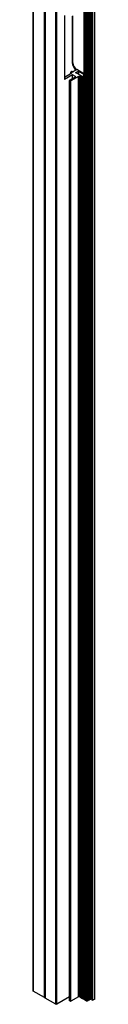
# Model space of a CAD drawing. Header units: millimetres. Extents: x 2125 to 2888, y 849 to 1581.
# Tile 1 of 7: x 2125 to 2136, y 1158 to 1334. Entities that reach past the tile are written whole.
import ezdxf

# ---------------------------------------------------------------- set-up
doc = ezdxf.new("R2010")
doc.units = ezdxf.units.MM

msp = doc.modelspace()

# ---------------------------------------------------------------- linework, layer by layer
at = {"color": 7, "linetype": 'Continuous', "lineweight": 25}
for p, q in [((2125.32, 1499.79), (2125.32, 1159.96)), ((2125.34, 1159.94), (2125.34, 1499.78)), ((2127.35, 1158.78), (2127.35, 1498.62)), ((2127.4, 1158.77), (2127.4, 1498.59)), ((2127.48, 1498.55), (2127.48, 1158.72)), ((2127.49, 1158.69), (2127.49, 1498.54)), ((2129.41, 1157.59), (2129.41, 1497.43)), ((2129.56, 1157.59), (2129.56, 1497.35)), ((2134.48, 1158.48), (2134.48, 1494.5)), ((2134.49, 1494.5), (2134.49, 1158.37)), ((2134.55, 1158.35), (2134.55, 1494.47)), ((2134.67, 1158.37), (2134.67, 1494.39)), ((2134.68, 1494.39), (2134.68, 1158.26)), ((2134.73, 1158.24), (2134.73, 1494.36)), ((2134.86, 1158.26), (2134.86, 1494.28)), ((2134.87, 1494.28), (2134.87, 1158.15)), ((2134.92, 1158.13), (2134.92, 1494.25)), ((2134.96, 1158.13), (2134.96, 1494.23)), ((2134.99, 1158.16), (2134.99, 1494.21)), ((2135.04, 1158.2), (2135.04, 1494.18)), ((2135.16, 1158.18), (2135.16, 1494.11)), ((2135.22, 1158.2), (2135.22, 1494.08)), ((2135.23, 1158.31), (2135.23, 1494.07)), ((2135.35, 1158.29), (2135.35, 1494)), ((2135.41, 1158.31), (2135.41, 1493.97)), ((2135.42, 1158.42), (2135.42, 1493.96)), ((2135.54, 1158.4), (2135.54, 1493.89)), ((2135.6, 1158.42), (2135.6, 1493.86)), ((2135.61, 1158.53), (2135.61, 1493.85)), ((2135.82, 1158.49), (2135.82, 1493.73)), ((2135.85, 1158.48), (2135.85, 1493.72)), ((2135.98, 1158.3), (2135.98, 1493.64)), ((2136.05, 1158.3), (2136.05, 1493.6)), ((2136.4, 1158.5), (2136.4, 1493.4)), ((2136.41, 1158.52), (2136.41, 1493.39)), ((2130.97, 1334.61), (2130.97, 1323.18)), ((2132.35, 1334.49), (2132.35, 1326.12)), ((2132.43, 1326.17), (2132.43, 1334.54)), ((2134.44, 1333.86), (2134.44, 1324.07)), ((2132.35, 1326.12), (2132.43, 1326.17)), ((2132.29, 1324.27), (2130.97, 1323.51)), ((2132.36, 1323.98), (2130.97, 1323.18)), ((2132.05, 1324.46), (2132.05, 1324.13)), ((2132.29, 1324.6), (2132.06, 1324.47)), ((2132.15, 1324.38), (2132.43, 1324.54)), ((2132.15, 1324.38), (2132.29, 1324.3)), ((2132.95, 1323.67), (2132.41, 1323.98)), ((2132.43, 1324.54), (2132.43, 1324.54)), ((2133.05, 1324.87), (2132.48, 1324.54)), ((2133.01, 1324.4), (2133.45, 1324.65)), ((2133.99, 1323.81), (2133.01, 1324.37)), ((2133.05, 1324.9), (2133.14, 1324.95)), ((2133.05, 1324.9), (2133.05, 1324.9)), ((2134.44, 1324.2), (2133.14, 1324.95)), ((2133.51, 1324.65), (2134.44, 1324.12)), ((2131.86, 1323), (2131.86, 1158.22)), ((2131.87, 1323.02), (2132.95, 1323.64)), ((2132.02, 1322.9), (2131.87, 1322.98)), ((2131.87, 1158.21), (2131.87, 1322.98)), ((2132.02, 1158.13), (2132.02, 1322.9)), ((2133.46, 1323.7), (2132.07, 1322.9)), ((2132.07, 1158.13), (2132.07, 1322.9)), ((2133.46, 1158.93), (2133.46, 1323.7)), ((2133.56, 1323.68), (2133.52, 1323.7)), ((2133.52, 1158.93), (2133.52, 1323.7)), ((2133.56, 1158.9), (2133.56, 1323.68)), ((2133.73, 1323.7), (2133.6, 1323.67)), ((2133.6, 1158.9), (2133.6, 1323.67)), ((2133.73, 1158.92), (2133.73, 1323.7)), ((2133.74, 1323.59), (2133.74, 1158.81)), ((2133.78, 1323.68), (2133.99, 1323.81)), ((2133.79, 1158.79), (2133.79, 1323.57)), ((2133.92, 1158.81), (2133.92, 1323.61)), ((2133.93, 1323.53), (2133.93, 1158.7)), ((2133.98, 1158.68), (2133.98, 1323.53)), ((2134.11, 1158.7), (2134.11, 1323.58)), ((2134.11, 1323.55), (2134.11, 1158.59)), ((2134.17, 1158.57), (2134.17, 1323.57)), ((2134.29, 1158.59), (2134.29, 1323.65)), ((2134.3, 1323.71), (2134.3, 1158.48)), ((2134.36, 1158.46), (2134.36, 1323.82)), ((2127.35, 1158.78), (2125.34, 1159.94)), ((2129.41, 1157.59), (2127.49, 1158.69)), ((2131.86, 1158.92), (2129.56, 1157.59)), ((2133.46, 1158.93), (2132.07, 1158.13)), ((2133.56, 1158.9), (2133.52, 1158.93)), ((2133.73, 1158.92), (2133.6, 1158.9)), ((2133.74, 1158.92), (2133.73, 1158.92)), ((2133.92, 1158.81), (2133.79, 1158.79)), ((2133.93, 1158.81), (2133.92, 1158.81)), ((2134.11, 1158.7), (2133.98, 1158.68)), ((2134.11, 1158.7), (2134.11, 1158.7)), ((2134.29, 1158.59), (2134.17, 1158.57)), ((2134.3, 1158.59), (2134.29, 1158.59)), ((2134.48, 1158.48), (2134.36, 1158.46)), ((2134.49, 1158.48), (2134.48, 1158.48)), ((2134.67, 1158.37), (2134.55, 1158.35)), ((2134.68, 1158.37), (2134.67, 1158.37)), ((2135.35, 1158.29), (2135.23, 1158.31)), ((2135.42, 1158.42), (2135.41, 1158.42)), ((2135.54, 1158.4), (2135.42, 1158.42)), ((2135.82, 1158.49), (2135.61, 1158.53)), ((2135.98, 1158.3), (2135.85, 1158.48)), ((2136.4, 1158.5), (2136.05, 1158.3)), ((2132.02, 1158.13), (2131.87, 1158.21)), ((2134.86, 1158.26), (2134.73, 1158.24)), ((2134.87, 1158.26), (2134.86, 1158.26)), ((2134.96, 1158.13), (2134.92, 1158.13)), ((2135.16, 1158.18), (2135.04, 1158.2))]:
    msp.add_line(p, q, dxfattribs=at)
at = {"color": 8, "linetype": 'Continuous', "lineweight": 25}
for p, q in [((2132.06, 1324.14), (2132.06, 1324.44)), ((2132.29, 1324.27), (2132.29, 1324.3)), ((2132.36, 1323.29), (2132.36, 1323.98)), ((2132.41, 1323.33), (2132.41, 1323.98)), ((2133.01, 1324.37), (2133.01, 1324.4)), ((2133.05, 1324.87), (2133.05, 1324.9)), ((2133.45, 1324.12), (2133.45, 1324.65)), ((2133.51, 1324.08), (2133.51, 1324.65)), ((2132.95, 1323.64), (2132.95, 1323.67))]:
    msp.add_line(p, q, dxfattribs=at)
at = {"color": 7, "linetype": 'Continuous', "lineweight": 25, "flags": 128}
for points in [[(2133.05, 1324.9), (2133.06, 1324.9), (2133.06, 1324.89), (2133.06, 1324.89), (2133.06, 1324.88), (2133.06, 1324.88), (2133.06, 1324.88), (2133.05, 1324.87), (2133.05, 1324.87)], [(2133.79, 1158.79), (2133.78, 1158.79), (2133.77, 1158.79), (2133.76, 1158.79), (2133.75, 1158.79), (2133.74, 1158.8), (2133.74, 1158.8), (2133.74, 1158.81)], [(2133.98, 1158.68), (2133.97, 1158.68), (2133.96, 1158.68), (2133.95, 1158.68), (2133.94, 1158.68), (2133.93, 1158.69), (2133.93, 1158.69), (2133.93, 1158.7)], [(2134.17, 1158.57), (2134.16, 1158.57), (2134.14, 1158.57), (2134.13, 1158.57), (2134.13, 1158.57), (2134.12, 1158.58), (2134.12, 1158.58), (2134.11, 1158.59)], [(2134.36, 1158.46), (2134.35, 1158.46), (2134.33, 1158.46), (2134.32, 1158.46), (2134.32, 1158.46), (2134.31, 1158.47), (2134.31, 1158.47), (2134.3, 1158.48)], [(2134.55, 1158.35), (2134.53, 1158.35), (2134.52, 1158.35), (2134.51, 1158.35), (2134.51, 1158.35), (2134.5, 1158.36), (2134.49, 1158.36), (2134.49, 1158.37)], [(2135.23, 1158.31), (2135.22, 1158.31), (2135.22, 1158.31)], [(2135.41, 1158.31), (2135.4, 1158.31), (2135.4, 1158.3), (2135.39, 1158.3), (2135.39, 1158.29), (2135.38, 1158.29), (2135.37, 1158.29), (2135.35, 1158.29)], [(2135.6, 1158.42), (2135.59, 1158.42), (2135.59, 1158.41), (2135.58, 1158.41), (2135.58, 1158.4), (2135.57, 1158.4), (2135.56, 1158.4), (2135.54, 1158.4)], [(2135.61, 1158.53), (2135.6, 1158.53), (2135.6, 1158.53)], [(2134.73, 1158.24), (2134.72, 1158.24), (2134.71, 1158.24), (2134.7, 1158.24), (2134.7, 1158.24), (2134.69, 1158.25), (2134.68, 1158.25), (2134.68, 1158.26)], [(2134.92, 1158.13), (2134.91, 1158.13), (2134.9, 1158.13), (2134.89, 1158.13), (2134.88, 1158.13), (2134.88, 1158.14), (2134.87, 1158.14), (2134.87, 1158.15)], [(2135.22, 1158.2), (2135.21, 1158.2), (2135.21, 1158.19), (2135.2, 1158.19), (2135.2, 1158.18), (2135.19, 1158.18), (2135.17, 1158.18), (2135.16, 1158.18)]]:
    msp.add_lwpolyline(points, dxfattribs=at)
at = {"color": 7, "linetype": 'Continuous', "lineweight": 25}
for centre, radius, start, end in [((2133.89, 1326.19), 1.54, 182.6313, 237.0682), ((2133.97, 1326.24), 1.54, 182.6052, 237.3956), ((2132.66, 1325.26), 1.03, 233.8549, 239.9407), ((2132.28, 1324.28), 0.0175, 290.7898, 69.1935), ((2132.96, 1325.45), 1.06, 233.9132, 239.4299), ((2132.38, 1323.93), 0.0615, 62.616, 117.3894), ((2132.45, 1324.6), 0.0626, 250.5097, 297.0765), ((2133.02, 1324.38), 0.0175, 110.7896, 249.1937), ((2133.48, 1324.6), 0.0615, 62.6205, 117.385), ((2131.88, 1323), 0.0175, 110.7896, 249.1937), ((2132.04, 1322.96), 0.0615, 242.6203, 297.3852), ((2132.94, 1323.65), 0.0175, 290.7796, 69.2038), ((2133.49, 1323.65), 0.0615, 62.6042, 117.401), ((2133.59, 1323.74), 0.0616, 242.6785, 280.7044), ((2133.74, 1323.65), 0.0499, 42.433, 104.4785), ((2134.32, 1324.33), 0.619, 237.6013, 269.2198), ((2125.34, 1159.96), 0.0227, 188.1591, 259.9893), ((2127.39, 1158.86), 0.0921, 242.643, 279.7765), ((2127.42, 1158.7), 0.074, 43.5192, 103.8806), ((2127.51, 1158.72), 0.0303, 185.8504, 245.4774), ((2133.49, 1158.87), 0.0615, 62.604, 117.4016), ((2133.59, 1158.96), 0.0616, 242.6783, 280.7042), ((2135.82, 1158.45), 0.0397, 42.7393, 82.2308), ((2136.02, 1158.35), 0.0561, 228.526, 299.4324), ((2136.39, 1158.52), 0.0201, 294.3659, 354.3304), ((2129.48, 1157.72), 0.154, 242.6129, 297.3887), ((2131.88, 1158.23), 0.0201, 185.7413, 245.567), ((2132.04, 1158.18), 0.0615, 242.6207, 297.3848), ((2134.96, 1158.16), 0.0301, 270.8833, 344.6461), ((2135.02, 1158.15), 0.0575, 78.0241, 121.8545)]:
    msp.add_arc(centre, radius, start, end, dxfattribs=at)
for centre, major_axis, ratio, start_param, end_param in [((2132.42, 1323.72), (-2.01, -0.41), 0.391299, 2.770514, 3.061662), ((2133.79, 1324.5), (-0.52, -1.42), 0.215725, 0.955535, 1.019407), ((2133.48, 1324.33), (-2.01, -0.41), 0.391299, 1.643814, 1.708719), ((2134.14, 1324.71), (-0.52, -1.42), 0.215725, 0.679711, 0.747011), ((2133.13, 1324.13), (-2.01, -0.41), 0.391299, 1.925058, 1.996611), ((2134.49, 1324.91), (-0.52, -1.42), 0.215725, 0.369865, 0.448722), ((2132.78, 1323.92), (-2.01, -0.41), 0.391299, 2.251788, 2.344039)]:
    msp.add_ellipse(centre, major_axis=major_axis, ratio=ratio, start_param=start_param, end_param=end_param, dxfattribs=at)
for points, knots in [([(2132.06, 1324.47), (2132.06, 1324.47), (2132.05, 1324.47), (2132.05, 1324.46), (2132.05, 1324.45), (2132.05, 1324.44), (2132.06, 1324.44), (2132.06, 1324.44)], [0, 0, 0, 0, 0.211294, 0.422791, 0.635507, 0.851166, 1, 1, 1, 1]), ([(2132.34, 1324.6), (2132.34, 1324.6), (2132.33, 1324.61), (2132.32, 1324.61), (2132.3, 1324.61), (2132.29, 1324.61), (2132.29, 1324.61), (2132.29, 1324.6)], [0, 0, 0, 0, 0.217284, 0.434741, 0.651697, 0.866564, 1, 1, 1, 1]), ([(2133.79, 1323.57), (2133.78, 1323.57), (2133.77, 1323.57), (2133.76, 1323.57), (2133.75, 1323.57), (2133.74, 1323.58), (2133.74, 1323.59), (2133.74, 1323.59), (2133.74, 1323.59), (2133.74, 1323.6)], [0, 0, 0, 0, 0.157024, 0.313933, 0.471909, 0.630304, 0.788121, 0.94507, 1, 1, 1, 1]), ([(2133.78, 1323.67), (2133.78, 1323.67), (2133.78, 1323.67), (2133.78, 1323.68), (2133.78, 1323.68)], [0, 0, 0, 0, 0.517417, 1, 1, 1, 1]), ([(2133.97, 1323.59), (2133.97, 1323.59), (2133.97, 1323.6), (2133.96, 1323.6), (2133.96, 1323.61), (2133.95, 1323.61), (2133.93, 1323.61), (2133.92, 1323.61), (2133.92, 1323.61), (2133.92, 1323.61)], [0, 0, 0, 0, 0.1564671, 0.3127227, 0.4733861, 0.6370754, 0.7997148, 0.9586205, 1, 1, 1, 1]), ([(2133.98, 1323.53), (2133.97, 1323.53), (2133.96, 1323.53), (2133.95, 1323.52), (2133.94, 1323.52), (2133.93, 1323.52), (2133.92, 1323.53), (2133.93, 1323.53), (2133.93, 1323.53), (2133.93, 1323.54)], [0, 0, 0, 0, 0.155214, 0.309976, 0.475547, 0.648813, 0.820724, 0.970968, 1, 1, 1, 1]), ([(2134.15, 1323.58), (2134.16, 1323.59), (2134.16, 1323.59), (2134.15, 1323.59), (2134.15, 1323.59), (2134.14, 1323.59), (2134.12, 1323.58), (2134.11, 1323.58), (2134.11, 1323.58)], [0, 0, 0, 0, 0.1491033, 0.297537, 0.4665887, 0.6530114, 0.8392525, 1, 1, 1, 1]), ([(2134.17, 1323.57), (2134.16, 1323.57), (2134.15, 1323.56), (2134.14, 1323.55), (2134.12, 1323.55), (2134.12, 1323.55), (2134.11, 1323.55), (2134.12, 1323.55), (2134.12, 1323.55)], [0, 0, 0, 0, 0.151749, 0.343156, 0.53813, 0.760325, 0.912198, 1, 1, 1, 1]), ([(2134.3, 1323.65), (2134.3, 1323.65), (2134.3, 1323.65), (2134.3, 1323.65), (2134.29, 1323.65)], [0, 0, 0, 0, 0.685776, 1, 1, 1, 1]), ([(2134.36, 1323.82), (2134.35, 1323.8), (2134.33, 1323.77), (2134.31, 1323.73), (2134.3, 1323.71), (2134.31, 1323.71), (2134.31, 1323.7)], [0, 0, 0, 0, 0.2700892, 0.7585389, 0.915048, 1, 1, 1, 1])]:
    msp.add_open_spline(points, degree=3, knots=knots, dxfattribs=at)

doc.saveas('drawing.dxf')
